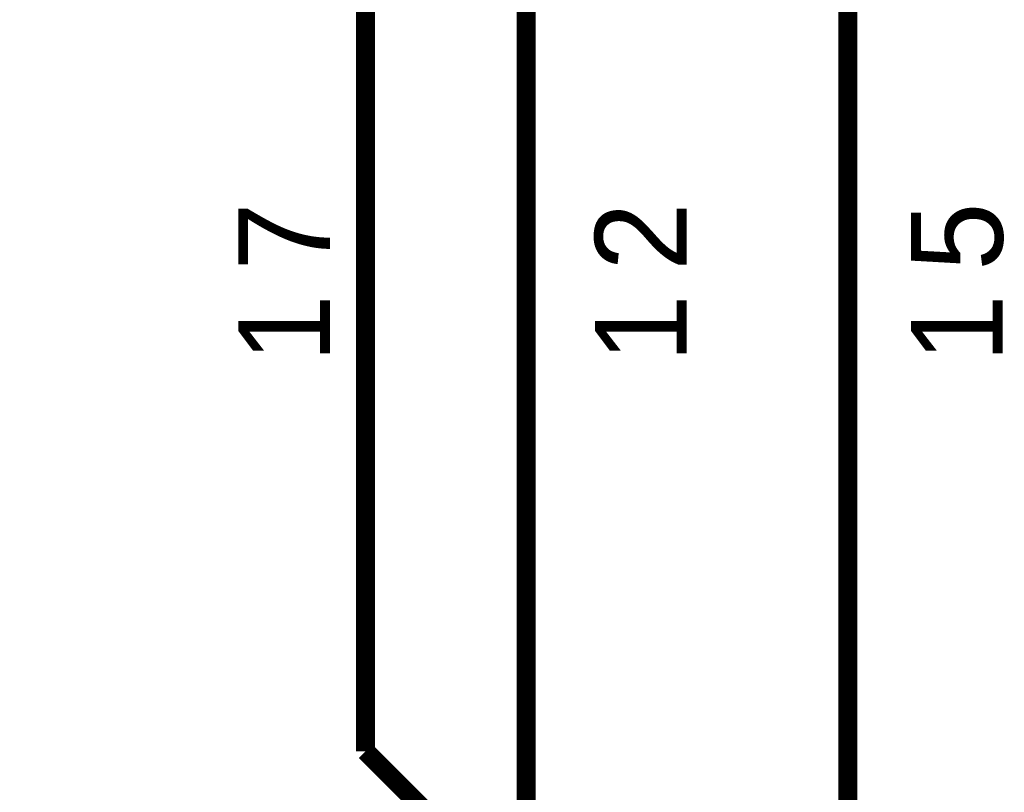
# Model space of a CAD drawing. Extents: x 0 to 17, y 0 to 11.
# Tile 18 of 49: x 4.185 to 4.798, y 5.974 to 6.454. Entities that reach past the tile are written whole.
import ezdxf

# ---------------------------------------------------------------- set-up
doc = ezdxf.new("R2010")
doc.units = 0
doc.layers.add('SHEET', color=255, linetype='CONTINUOUS')

msp = doc.modelspace()

# ---------------------------------------------------------------- linework, layer by layer
at = {"layer": 'SHEET', "const_width": 0.0118}
for points in [[(4.50028, 7.76962), (4.50028, 5.89999)], [(4.70027, 7.76962), (4.70027, 5.89999)], [(4.40048, 5.99978), (4.40048, 7.39973), (4.00051, 7.39973)], [(4.50028, 5.89999), (4.40048, 5.99978)]]:
    msp.add_lwpolyline(points, dxfattribs=at)

# ---------------------------------------------------------------- texts
at = {"layer": 'SHEET'}
for s, p in [('7', (4.37831, 6.29839)), ('2', (4.60007, 6.29839)), ('5', (4.7965, 6.29839)), ('1', (4.37831, 6.24136)), ('1', (4.60007, 6.24136)), ('1', (4.7965, 6.24136))]:
    msp.add_text(s, height=0.05703, rotation=90, dxfattribs=at).set_placement(p)

doc.saveas('drawing.dxf')
